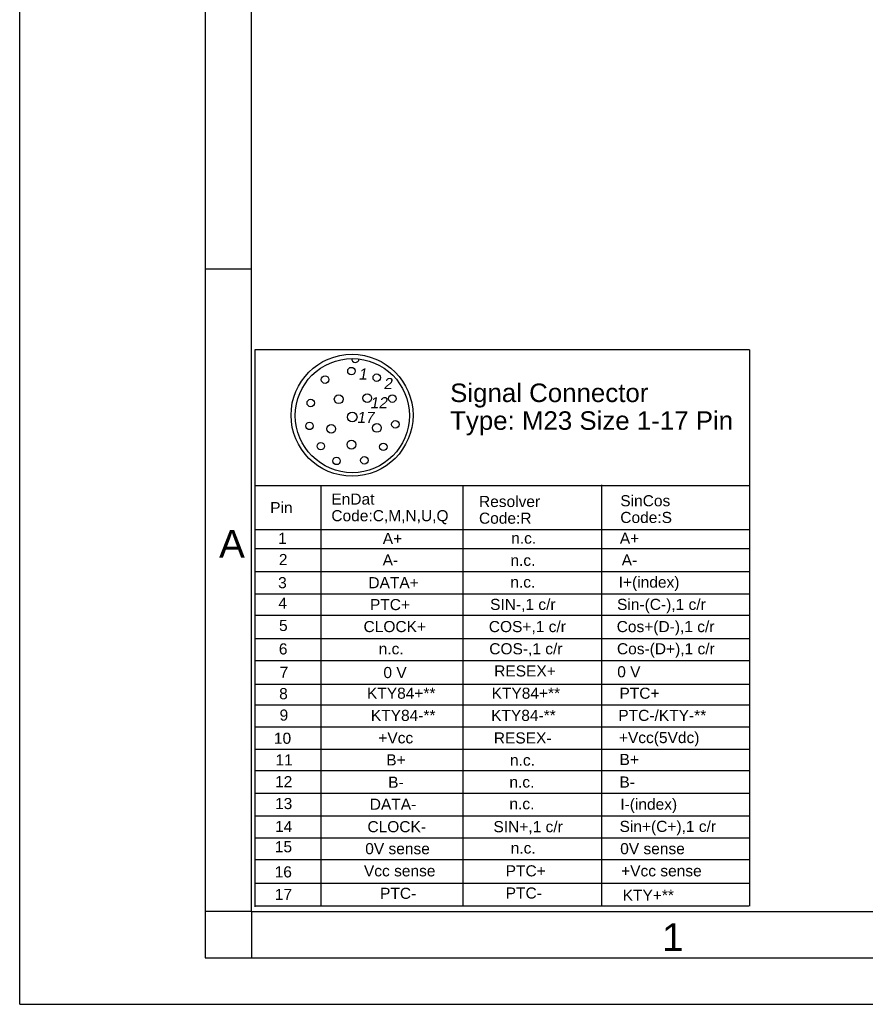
# Model space of a CAD drawing. Header units: millimetres. Extents: x 0 to 420, y 0 to 297.
# Tile 1 of 56: x 0 to 91, y 0 to 106. Entities that reach past the tile are written whole.
import ezdxf

# ---------------------------------------------------------------- set-up
doc = ezdxf.new("R2010")
doc.units = ezdxf.units.MM
doc.header["$LTSCALE"] = 23.1
doc.layers.get('0').update_dxf_attribs({"linetype": 'CONTINUOUS'})
doc.layers.add('DETAIL', color=7, linetype='CONTINUOUS')
doc.styles.get("Standard").update_dxf_attribs({"font": 'arial.ttf'})
doc.styles.add('TEXTSTYLE_2', font='arial.ttf')

# ---------------------------------------------------------------- blocks, each defined once
blk = doc.blocks.new('17PINS_BL6', base_point=(51.99, 40.5))
at = {"layer": 'DETAIL', "color": 2, "linetype": 'CONTINUOUS'}
for p, q in [((25.33, 70.5), (25.33, 10.5)), ((78.65, 70.5), (25.33, 70.5)), ((78.65, 70.5), (78.65, 10.57)), ((25.33, 55.89), (78.65, 55.89)), ((32.44, 55.89), (32.44, 10.57)), ((47.76, 55.89), (47.76, 10.57)), ((62.71, 55.96), (62.71, 10.57)), ((25.33, 51.15), (78.65, 51.15)), ((25.33, 49.11), (78.65, 49.11)), ((25.33, 46.65), (78.65, 46.65)), ((25.33, 44.22), (78.65, 44.22)), ((25.33, 41.92), (78.65, 41.92)), ((25.33, 39.4), (78.65, 39.4)), ((25.33, 37.03), (78.65, 37.03)), ((25.33, 34.49), (78.65, 34.49)), ((25.33, 32.26), (78.65, 32.26)), ((25.33, 29.88), (78.65, 29.88)), ((25.33, 27.48), (78.65, 27.48)), ((78.65, 25.16), (25.33, 25.16)), ((25.33, 22.73), (78.65, 22.73)), ((25.33, 20.29), (78.65, 20.29)), ((25.33, 17.94), (78.65, 17.94)), ((25.33, 15.61), (78.65, 15.61)), ((25.33, 13.04), (78.65, 13.04)), ((78.58, 10.57), (25.33, 10.57))]:
    blk.add_line(p, q, dxfattribs=at)
for centre, radius in [((35.82, 63.47), 6.57), ((35.85, 63.43), 6.15), ((35.75, 68.23), 0.402), ((38.48, 67.52), 0.402), ((32.91, 67.31), 0.402), ((31.37, 64.79), 0.402), ((34.38, 65.19), 0.47), ((37.46, 65.31), 0.47), ((40.16, 65.26), 0.402), ((35.84, 63.28), 0.515), ((31.23, 62.32), 0.402), ((40.49, 62.49), 0.402), ((33.58, 62), 0.47), ((38.5, 62.1), 0.47), ((32.45, 60.14), 0.402), ((35.75, 60.3), 0.47), ((39.19, 60.07), 0.402), ((34.15, 58.55), 0.402), ((37.15, 58.61), 0.402)]:
    blk.add_circle(centre, radius, dxfattribs=at)
blk.add_arc((36.18, 69.57), 0.403, 178.7834, 355.0273, dxfattribs=at)
at = {"layer": 'DETAIL', "color": 2, "linetype": 'CONTINUOUS', "oblique": 10}
for s, height, p in [('1', 1.2, (36.49, 67.31)), ('2', 1.2, (39.2, 66.28)), ('12', 1.196, (37.74, 64.22)), ('17', 1.196, (36.32, 62.64))]:
    blk.add_text(s, height=height, dxfattribs=at).set_placement(p)
at = {"layer": 'DETAIL', "color": 2, "linetype": 'CONTINUOUS'}
for s, height, p in [('Signal Connector', 1.9939, (46.39, 64.89)), ('Type: M23 Size 1-17 Pin', 1.9939, (46.39, 61.9)), ('Pin', 1.196, (27, 52.92)), ('EnDat', 1.196, (33.59, 53.84)), ('Resolver', 1.196, (49.5, 53.58)), ('SinCos', 1.196, (64.73, 53.66)), ('Code:C,M,N,U,Q', 1.1964, (33.59, 52.05)), ('Code:R', 1.196, (49.5, 51.78)), ('Code:S', 1.196, (64.73, 51.86)), ('1', 1.2, (27.85, 49.61)), ('A+', 1.196, (39.13, 49.59)), ('n.c.', 1.196, (52.97, 49.63)), ('A+', 1.196, (64.68, 49.62)), ('2', 1.2, (27.93, 47.32)), ('A-', 1.196, (39.12, 47.28)), ('n.c.', 1.196, (52.89, 47.24)), ('A-', 1.196, (64.88, 47.28)), ('3', 1.2, (27.85, 44.83)), ('DATA+', 1.196, (37.58, 44.83)), ('n.c.', 1.196, (52.88, 44.9)), ('I+(index)', 1.196, (64.56, 44.89)), ('4', 1.2, (27.88, 42.63)), ('PTC+', 1.196, (37.75, 42.47)), ('SIN-,1 c/r', 1.196, (50.7, 42.49)), ('Sin-(C-),1 c/r', 1.1964, (64.38, 42.49)), ('5', 1.2, (27.95, 40.22)), ('COS+,1 c/r', 1.196, (50.56, 40.1)), ('Cos+(D-),1 c/r', 1.1964, (64.34, 40.1)), ('CLOCK+', 1.196, (37.06, 40.1)), ('6', 1.2, (27.93, 37.69)), ('n.c.', 1.196, (38.69, 37.71)), ('COS-,1 c/r', 1.196, (50.61, 37.71)), ('Cos-(D+),1 c/r', 1.1964, (64.37, 37.71)), ('7', 1.2, (28.02, 35.18)), ('0 V', 1.196, (39.2, 35.15)), ('RESEX+', 1.196, (51.14, 35.32)), ('0 V', 1.196, (64.4, 35.23)), ('8', 1.2, (27.96, 32.87)), ('KTY84+**', 1.196, (37.43, 32.92)), ('KTY84+**', 1.196, (50.86, 32.92)), ('PTC+', 1.196, (64.64, 32.92)), ('KTY84-**', 1.196, (37.85, 30.53)), ('KTY84-**', 1.196, (50.81, 30.53)), ('PTC-/KTY-**', 1.1964, (64.52, 30.53)), ('9', 1.2, (28.01, 30.56)), ('10', 1.196, (27.4, 28.07)), ('+Vcc', 1.196, (38.65, 28.11)), ('RESEX-', 1.196, (51.1, 28.1)), ('+Vcc(5Vdc)', 1.196, (64.58, 28.14)), ('11', 1.196, (27.56, 25.73)), ('B+', 1.196, (39.51, 25.74)), ('n.c.', 1.196, (52.84, 25.71)), ('B+', 1.196, (64.65, 25.78)), ('12', 1.196, (27.52, 23.39)), ('B-', 1.196, (39.71, 23.33)), ('B-', 1.196, (64.64, 23.35)), ('n.c.', 1.196, (52.78, 23.35)), ('I-(index)', 1.196, (64.73, 20.96)), ('13', 1.196, (27.52, 21.03)), ('DATA-', 1.196, (37.73, 20.96)), ('n.c.', 1.196, (52.78, 21.01)), ('14', 1.196, (27.52, 18.56)), ('CLOCK-', 1.196, (37.48, 18.54)), ('SIN+,1 c/r', 1.196, (51.06, 18.54)), ('Sin+(C+),1 c/r', 1.1964, (64.65, 18.57)), ('15', 1.196, (27.5, 16.38)), ('0V sense', 1.196, (37.24, 16.17)), ('n.c.', 1.196, (52.92, 16.24)), ('0V sense', 1.196, (64.72, 16.17)), ('16', 1.196, (27.48, 13.67)), ('Vcc sense', 1.196, (37.1, 13.78)), ('PTC+', 1.196, (52.38, 13.78)), ('+Vcc sense', 1.196, (64.82, 13.78)), ('17', 1.196, (27.5, 11.24)), ('PTC-', 1.196, (38.84, 11.36)), ('PTC-', 1.196, (52.38, 11.39)), ('KTY+**', 1.196, (64.99, 11.15))]:
    blk.add_text(s, height=height, dxfattribs=at).set_placement(p)

msp = doc.modelspace()

# ---------------------------------------------------------------- linework, layer by layer
at = {"color": 2, "linetype": 'CONTINUOUS'}
for p, q in [((0, 0), (0, 297)), ((20, 292), (20, 5)), ((20, 79.25), (25, 79.25)), ((25, 10), (20, 10)), ((25, 10), (25, 5)), ((20, 5), (415, 5)), ((0, 0), (232.75, 0))]:
    msp.add_line(p, q, dxfattribs=at)
at = {"color": 7, "linetype": 'CONTINUOUS'}
for q in [(25, 287), (410, 10)]:
    msp.add_line((25, 10), q, dxfattribs=at)

# ---------------------------------------------------------------- block references
at = {"layer": 'DETAIL', "color": 2, "linetype": 'CONTINUOUS'}
msp.add_blockref('17PINS_BL6', (51.99008, 40.50311), dxfattribs=at)

# ---------------------------------------------------------------- texts
at = {"color": 2, "linetype": 'CONTINUOUS', "char_height": 3, "attachment_point": 1, "line_spacing_factor": 0.9, "style": 'TEXTSTYLE_2'}
for s, insert, width in [('A', (21.4816, 51.11363), 2.7881041), ('1', (69.23353, 8.72631), 2.330855)]:
    msp.add_mtext(s, dxfattribs=dict(at, insert=insert, width=width))

doc.saveas('drawing.dxf')
